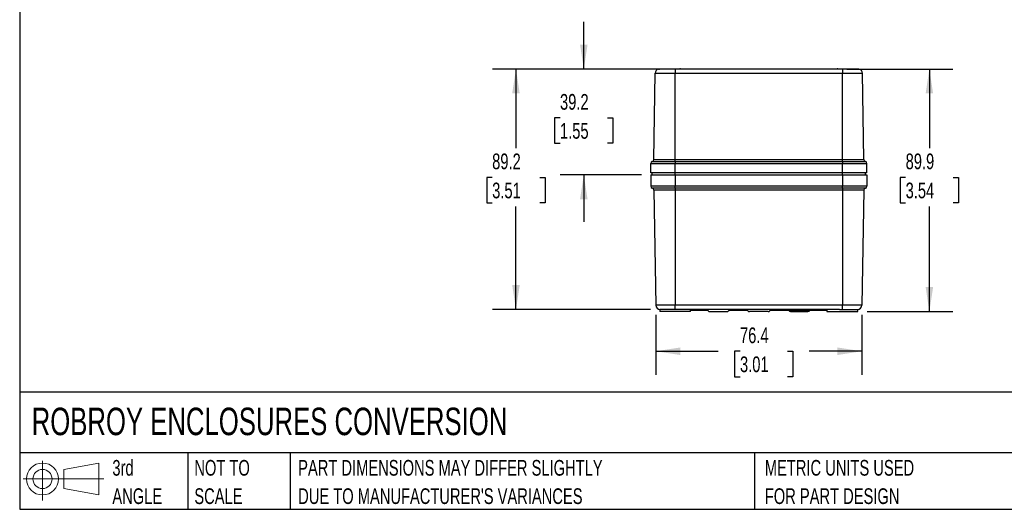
# Model space of a CAD drawing. Header units: millimetres. Extents: x 6 to 273, y 6 to 210.
# Tile 1 of 8: x 6 to 139, y 6 to 72. Entities that reach past the tile are written whole.
import ezdxf

# ---------------------------------------------------------------- set-up
doc = ezdxf.new("R2010")
doc.units = ezdxf.units.MM
doc.layers.add('DIMENSIONS', color=140, linetype='Continuous')
doc.layers.add('TEXT', color=140, linetype='Continuous')
doc.styles.add('SLDTEXTSTYLE0', font='TXT', dxfattribs={"width": 0.7})
doc.dimstyles.new('SLDDIMSTYLE0', dxfattribs={"dimtxt": 2.158008, "dimasz": 3.302, "dimexe": 0, "dimexo": 0.0625, "dimgap": 0.539502, "dimtad": 0, "dimtih": 1, "dimtoh": 1, "dimdec": 1, "dimlfac": 2.75, "dimrnd": 1e-09, "dimzin": 12, "dimdsep": 46, "dimtxsty": 'SLDTEXTSTYLE0', "dimsah": 1, "dimcen": 0.09, "dimadec": 0, "dimazin": 3, "dimtfac": 1, "dimtdec": 1, "dimtmove": 0, "dimatfit": 0, "dimfxl": 0, "dimfrac": 2, "dimtolj": 1, "dimtzin": 12, "dimarcsym": 0})
doc.dimstyles.new('SLDDIMSTYLE1', dxfattribs={"dimtxt": 2.158008, "dimasz": 3.302, "dimexe": 0, "dimexo": 0.0625, "dimgap": 0.539502, "dimtad": 0, "dimtih": 1, "dimtoh": 1, "dimdec": 1, "dimlfac": 2.75, "dimrnd": 1e-09, "dimzin": 12, "dimdsep": 46, "dimtxsty": 'SLDTEXTSTYLE0', "dimsah": 1, "dimcen": 0.09, "dimadec": 0, "dimazin": 3, "dimtfac": 1, "dimtdec": 1, "dimtofl": 0, "dimtmove": 0, "dimatfit": 3, "dimfxl": 0, "dimfrac": 2, "dimtolj": 1, "dimtzin": 12, "dimarcsym": 0})

# ---------------------------------------------------------------- blocks, each defined once
blk = doc.blocks.new('Block11')
at = {"color": 7, "linetype": 'Continuous', "lineweight": 18}
for p, q in [((2.59, 5.31), (2.59, 0)), ((5.48, 4.17), (10.18, 5.03)), ((5.48, 1.6), (5.48, 4.17)), ((10.18, 5.03), (10.18, 0.73)), ((0, 2.88), (10.87, 2.88)), ((5.48, 1.6), (10.18, 0.73))]:
    blk.add_line(p, q, dxfattribs=at)
for radius in [2.15, 1.29]:
    blk.add_circle((2.59, 2.88), radius, dxfattribs=at)
blk = doc.blocks.new('Block12')
at = {"color": 7, "linetype": 'Continuous'}
blk.add_blockref('Block11', (0, 0), dxfattribs=at)
blk = doc.blocks.new('SW_NOTE_0_3')
at = {"layer": 'TEXT', "color": 0, "char_height": 2.1167, "attachment_point": 1, "style": 'SLDTEXTSTYLE0'}
for s, insert in [('PART DIMENSIONS MAY DIFFER SLIGHTLY', (0, 2.73)), ("DUE TO MANUFACTURER'S VARIANCES", (0, -1.09))]:
    blk.add_mtext(s, dxfattribs=dict(at, insert=insert))
blk = doc.blocks.new('SW_NOTE_0_4')
at = {"layer": 'TEXT', "color": 0, "char_height": 2.117, "attachment_point": 1, "style": 'SLDTEXTSTYLE0'}
for s, insert in [('NOT TO', (0, 2.73)), ('SCALE', (0, -1.09))]:
    blk.add_mtext(s, dxfattribs=dict(at, insert=insert))
blk = doc.blocks.new('SW_NOTE_0_5')
at = {"layer": 'TEXT', "color": 0, "char_height": 2.117, "attachment_point": 1, "style": 'SLDTEXTSTYLE0'}
for s, insert in [('3rd', (0, 2.73)), ('ANGLE', (0, -1.09))]:
    blk.add_mtext(s, dxfattribs=dict(at, insert=insert))
blk = doc.blocks.new('SW_NOTE_0_6')
at = {"layer": 'TEXT', "color": 0, "char_height": 2.1167, "attachment_point": 1, "style": 'SLDTEXTSTYLE0'}
for s, insert in [('METRIC UNITS USED', (0, 2.73)), ('FOR PART DESIGN', (0, -1.09))]:
    blk.add_mtext(s, dxfattribs=dict(at, insert=insert))
blk = doc.blocks.new('_D_7')
at = {"layer": 'DIMENSIONS'}
for p, q in [((82.44, 65.69), (82.44, 72.04)), ((94.19, 65.69), (79.26, 65.69)), ((79.23, 59.11), (78.51, 59.11)), ((78.51, 59.11), (78.51, 55.68)), ((85.64, 59.11), (86.37, 59.11)), ((86.37, 59.11), (86.37, 55.68)), ((78.51, 55.68), (79.23, 55.68)), ((86.37, 55.68), (85.64, 55.68)), ((90.21, 51.42), (79.26, 51.42)), ((82.44, 51.42), (82.44, 45.07))]:
    blk.add_line(p, q, dxfattribs=at)
for points in [[(82.44, 65.69), (82.95, 68.99), (81.93, 68.99)], [(82.44, 51.42), (81.93, 48.12), (82.95, 48.12)]]:
    blk.add_solid(points, dxfattribs=at)
at = {"layer": 'DIMENSIONS', "char_height": 2.117, "attachment_point": 1, "style": 'SLDTEXTSTYLE0'}
for s, insert in [('39.2', (79.23, 62.32)), ('1.55', (79.23, 58.41))]:
    blk.add_mtext(s, dxfattribs=dict(at, insert=insert))
blk = doc.blocks.new('_D_8')
at = {"layer": 'DIMENSIONS'}
for p, q in [((94.19, 65.69), (70.12, 65.69)), ((73.29, 65.69), (73.29, 55)), ((70.08, 51.08), (69.36, 51.08)), ((69.36, 51.08), (69.36, 47.66)), ((76.5, 51.08), (77.22, 51.08)), ((77.22, 51.08), (77.22, 47.66)), ((69.36, 47.66), (70.08, 47.66)), ((73.29, 33.27), (73.29, 47.17)), ((77.22, 47.66), (76.5, 47.66)), ((91.43, 33.27), (70.12, 33.27))]:
    blk.add_line(p, q, dxfattribs=at)
for points in [[(73.29, 65.69), (72.78, 62.39), (73.8, 62.39)], [(73.29, 33.27), (73.8, 36.57), (72.78, 36.57)]]:
    blk.add_solid(points, dxfattribs=at)
at = {"layer": 'DIMENSIONS', "char_height": 2.117, "attachment_point": 1, "style": 'SLDTEXTSTYLE0'}
for s, insert in [('89.2', (70.08, 54.3)), ('3.51', (70.08, 50.38))]:
    blk.add_mtext(s, dxfattribs=dict(at, insert=insert))
blk = doc.blocks.new('_D_9')
at = {"layer": 'DIMENSIONS'}
for p, q in [((117.9, 65.69), (132.23, 65.69)), ((129.05, 65.69), (129.05, 55)), ((125.85, 51.08), (125.12, 51.08)), ((125.12, 51.08), (125.12, 47.66)), ((132.26, 51.08), (132.98, 51.08)), ((132.98, 51.08), (132.98, 47.66)), ((125.12, 47.66), (125.85, 47.66)), ((129.05, 32.99), (129.05, 47.17)), ((132.98, 47.66), (132.26, 47.66)), ((120.67, 32.99), (132.23, 32.99))]:
    blk.add_line(p, q, dxfattribs=at)
for points in [[(129.05, 65.69), (128.55, 62.39), (129.56, 62.39)], [(129.05, 32.99), (129.56, 36.3), (128.55, 36.3)]]:
    blk.add_solid(points, dxfattribs=at)
at = {"layer": 'DIMENSIONS', "char_height": 2.117, "attachment_point": 1, "style": 'SLDTEXTSTYLE0'}
for s, insert in [('89.9', (125.85, 54.3)), ('3.54', (125.85, 50.38))]:
    blk.add_mtext(s, dxfattribs=dict(at, insert=insert))
blk = doc.blocks.new('_D_10')
at = {"layer": 'DIMENSIONS'}
for p, q in [((92.15, 32.57), (92.15, 24.47)), ((119.94, 32.57), (119.94, 24.47)), ((92.15, 27.65), (100.58, 27.65)), ((103.51, 27.65), (102.78, 27.65)), ((102.78, 27.65), (102.78, 24.22)), ((109.92, 27.65), (110.64, 27.65)), ((110.64, 27.65), (110.64, 24.22)), ((119.94, 27.65), (112.84, 27.65)), ((102.78, 24.22), (103.51, 24.22)), ((110.64, 24.22), (109.92, 24.22))]:
    blk.add_line(p, q, dxfattribs=at)
for points in [[(92.15, 27.65), (95.46, 27.14), (95.46, 28.16)], [(119.94, 27.65), (116.64, 28.16), (116.64, 27.14)]]:
    blk.add_solid(points, dxfattribs=at)
at = {"layer": 'DIMENSIONS', "char_height": 2.117, "attachment_point": 1, "style": 'SLDTEXTSTYLE0'}
for s, insert in [('76.4', (103.51, 30.86)), ('3.01', (103.51, 26.95))]:
    blk.add_mtext(s, dxfattribs=dict(at, insert=insert))

msp = doc.modelspace()

# ---------------------------------------------------------------- linework, layer by layer
at = {"color": 7, "linetype": 'Continuous', "lineweight": 25}
for p, q in [((91.883, 53.474), (92.086, 65.12)), ((92.086, 65.12), (94.775, 65.12)), ((94.775, 65.677), (92.537, 65.677)), ((92.668, 65.692), (92.682, 65.677)), ((92.668, 65.692), (95.464, 65.692)), ((94.775, 65.677), (94.775, 65.12)), ((94.775, 53.474), (94.775, 65.12)), ((94.775, 65.12), (117.321, 65.12)), ((95.464, 65.692), (116.632, 65.692)), ((116.632, 65.692), (119.428, 65.692)), ((117.321, 65.677), (117.321, 65.12)), ((119.558, 65.677), (117.321, 65.677)), ((117.321, 53.474), (117.321, 65.12)), ((117.321, 65.12), (120.01, 65.12)), ((119.428, 65.692), (119.414, 65.677)), ((120.213, 53.474), (120.01, 65.12)), ((91.68, 53.212), (94.775, 53.212)), ((91.883, 53.474), (94.775, 53.474)), ((94.775, 53.212), (94.775, 53.474)), ((94.775, 53.474), (117.321, 53.474)), ((94.775, 53.212), (94.775, 52.945)), ((94.775, 53.212), (117.321, 53.212)), ((117.321, 53.212), (117.321, 53.474)), ((117.321, 53.474), (120.213, 53.474)), ((117.321, 53.212), (117.321, 52.945)), ((117.321, 53.212), (120.415, 53.212)), ((91.477, 51.698), (91.477, 52.945)), ((91.477, 52.945), (94.775, 52.945)), ((94.775, 52.945), (117.321, 52.945)), ((94.775, 51.698), (94.775, 52.945)), ((117.321, 51.698), (117.321, 52.945)), ((117.321, 52.945), (120.618, 52.945)), ((120.618, 51.698), (120.618, 52.945)), ((94.775, 51.698), (91.477, 51.698)), ((91.477, 51.421), (91.477, 49.897)), ((91.477, 51.421), (94.775, 51.421)), ((91.662, 51.421), (91.662, 51.698)), ((117.321, 51.698), (94.775, 51.698)), ((94.775, 51.421), (94.775, 51.698)), ((94.775, 51.421), (94.775, 49.897)), ((94.775, 51.421), (117.321, 51.421)), ((120.618, 51.698), (117.321, 51.698)), ((117.321, 51.421), (117.321, 51.698)), ((117.321, 51.421), (117.321, 49.897)), ((117.321, 51.421), (120.618, 51.421)), ((120.433, 51.421), (120.433, 51.698)), ((120.618, 51.421), (120.618, 49.897)), ((94.775, 49.897), (91.477, 49.897)), ((94.775, 49.63), (91.68, 49.63)), ((94.775, 49.368), (91.883, 49.368)), ((91.883, 49.368), (92.154, 33.844)), ((94.775, 49.63), (94.775, 49.897)), ((117.321, 49.897), (94.775, 49.897)), ((117.321, 49.63), (94.775, 49.63)), ((94.775, 49.63), (94.775, 49.368)), ((117.321, 49.368), (94.775, 49.368)), ((94.775, 49.368), (94.775, 33.844)), ((117.321, 49.63), (117.321, 49.897)), ((120.618, 49.897), (117.321, 49.897)), ((120.415, 49.63), (117.321, 49.63)), ((117.321, 49.63), (117.321, 49.368)), ((120.213, 49.368), (117.321, 49.368)), ((117.321, 49.368), (117.321, 33.844)), ((120.213, 49.368), (119.942, 33.844)), ((94.775, 33.844), (92.154, 33.844)), ((92.697, 33.272), (92.697, 32.995)), ((95.175, 33.272), (92.697, 33.272)), ((117.321, 33.844), (94.775, 33.844)), ((94.775, 33.272), (94.775, 33.844)), ((116.921, 33.272), (95.175, 33.272)), ((96.853, 32.995), (96.853, 33.272)), ((97.476, 33.272), (97.476, 33.18)), ((98.861, 33.272), (98.861, 33.18)), ((113.626, 33.272), (113.626, 33.18)), ((115.012, 33.272), (115.012, 33.18)), ((115.243, 33.272), (115.243, 32.995)), ((116.921, 33.272), (119.399, 33.272)), ((119.942, 33.844), (117.321, 33.844)), ((117.321, 33.272), (117.321, 33.844)), ((119.399, 32.995), (119.399, 33.272)), ((96.853, 32.995), (92.697, 32.995)), ((96.853, 33.18), (97.476, 33.18)), ((97.476, 33.18), (98.861, 33.18)), ((98.861, 33.18), (99.154, 33.18)), ((99.416, 32.995), (101.771, 32.995)), ((102.032, 33.18), (104.515, 33.18)), ((107.319, 32.995), (104.777, 32.995)), ((107.58, 33.18), (113.626, 33.18)), ((110.325, 32.995), (112.68, 32.995)), ((113.626, 33.18), (115.012, 33.18)), ((115.012, 33.18), (115.243, 33.18)), ((115.243, 32.995), (119.399, 32.995))]:
    msp.add_line(p, q, dxfattribs=at)
for centre, radius, start, end in [((92.668, 65.11), 0.582, 102.95074, 179), ((119.428, 65.11), 0.582, 1, 77.04926), ((91.755, 52.945), 0.277, 105.58064, 180), ((91.606, 53.479), 0.277, 285.58064, 359), ((120.49, 53.479), 0.277, 181, 254.41936), ((120.341, 52.945), 0.277, 0, 74.41936), ((91.755, 49.897), 0.277, 180, 254.41936), ((91.606, 49.364), 0.277, 1, 74.41936), ((120.49, 49.364), 0.277, 105.58064, 179), ((120.341, 49.897), 0.277, 285.58064, 0), ((92.735, 33.854), 0.582, 181, 270), ((99.416, 33.272), 0.277, 180, 270), ((101.771, 33.272), 0.277, 270, 0), ((104.777, 33.272), 0.277, 180, 270), ((107.319, 33.272), 0.277, 270, 0), ((119.36, 33.854), 0.582, 270, 359), ((110.325, 33.272), 0.277, 199.47122, 270), ((112.68, 33.272), 0.277, 270, 340.52878)]:
    msp.add_arc(centre, radius, start, end, dxfattribs=at)
for points, knots in [([(92.537, 65.677), (92.538, 65.677), (92.538, 65.677), (92.542, 65.678), (92.549, 65.679), (92.558, 65.681), (92.573, 65.684), (92.595, 65.687), (92.627, 65.691), (92.654, 65.691), (92.668, 65.692)], [0, 0, 0, 0, 0.0998104, 0.1996781, 0.2997507, 0.4001752, 0.5010969, 0.666722, 0.8328243, 1, 1, 1, 1]), ([(95.464, 65.692), (95.441, 65.691), (95.397, 65.691), (95.33, 65.69), (95.263, 65.688), (95.195, 65.686), (95.111, 65.683), (95.01, 65.68), (94.892, 65.677), (94.814, 65.677), (94.775, 65.677)], [0, 0, 0, 0, 0.1003451, 0.2002215, 0.299756, 0.3990773, 0.4983143, 0.6663676, 0.8333687, 1, 1, 1, 1]), ([(117.321, 65.677), (117.297, 65.677), (117.25, 65.677), (117.18, 65.678), (117.11, 65.679), (117.04, 65.681), (116.955, 65.684), (116.855, 65.687), (116.742, 65.691), (116.669, 65.691), (116.632, 65.692)], [0, 0, 0, 0, 0.0998096, 0.1996765, 0.2997485, 0.4001725, 0.5010937, 0.6667199, 0.8328232, 1, 1, 1, 1]), ([(119.428, 65.692), (119.436, 65.691), (119.453, 65.691), (119.475, 65.69), (119.494, 65.688), (119.511, 65.686), (119.529, 65.683), (119.545, 65.68), (119.556, 65.677), (119.557, 65.677), (119.558, 65.677)], [0, 0, 0, 0, 0.1003447, 0.2002205, 0.2997546, 0.3990753, 0.4983118, 0.6663657, 0.8333676, 1, 1, 1, 1])]:
    msp.add_open_spline(points, degree=3, knots=knots, dxfattribs=at)
at = {"layer": 'TEXT'}
for p, q in [((6.35, 209.55), (6.35, 6.35)), ((273.05, 22.126), (6.35, 22.126)), ((273.05, 13.97), (6.35, 13.97)), ((29.045, 13.97), (29.045, 6.35)), ((42.837, 13.97), (42.837, 6.35)), ((105.484, 13.97), (105.484, 6.35)), ((6.35, 6.35), (273.05, 6.35))]:
    msp.add_line(p, q, dxfattribs=at)

# ---------------------------------------------------------------- block references
for name, p in [('Block12', (6.838, 7.554)), ('SW_NOTE_0_5', (18.85, 10.268)), ('SW_NOTE_0_4', (29.907, 10.268)), ('SW_NOTE_0_3', (43.913, 10.268)), ('SW_NOTE_0_6', (106.854, 10.268))]:
    msp.add_blockref(name, p, dxfattribs=at)

# ---------------------------------------------------------------- texts
at = {"layer": 'TEXT', "insert": (7.966, 20.047), "char_height": 3.70417, "attachment_point": 1, "style": 'SLDTEXTSTYLE0'}
msp.add_mtext('ROBROY ENCLOSURES CONVERSION', dxfattribs=at)

# ---------------------------------------------------------------- dimensions: what is measured, and where the dimension line sits
at = {"layer": 'DIMENSIONS'}
for base, p1, p2, angle, dimstyle, picture, middle in [((82.438, 65.692), (91.477, 51.421), (95.464, 65.692), 90, 'SLDDIMSTYLE0', '_D_7', (82.438, 59.107)), ((73.291, 65.692), (92.697, 33.272), (95.464, 65.692), 90, 'SLDDIMSTYLE1', '_D_8', (73.291, 51.085)), ((129.053, 32.995), (116.632, 65.692), (119.399, 32.995), 90, 'SLDDIMSTYLE1', '_D_9', (129.053, 51.085)), ((119.942, 27.648), (92.154, 33.844), (119.942, 33.844), 0, 'SLDDIMSTYLE1', '_D_10', (106.713, 27.648))]:
    dim = msp.add_linear_dim(base=base, p1=p1, p2=p2, angle=angle, dimstyle=dimstyle, dxfattribs=at)
    dim.commit()
    dim.dimension.update_dxf_attribs({"geometry": picture, "text_midpoint": middle, "dimtype": 160})

doc.saveas('drawing.dxf')
